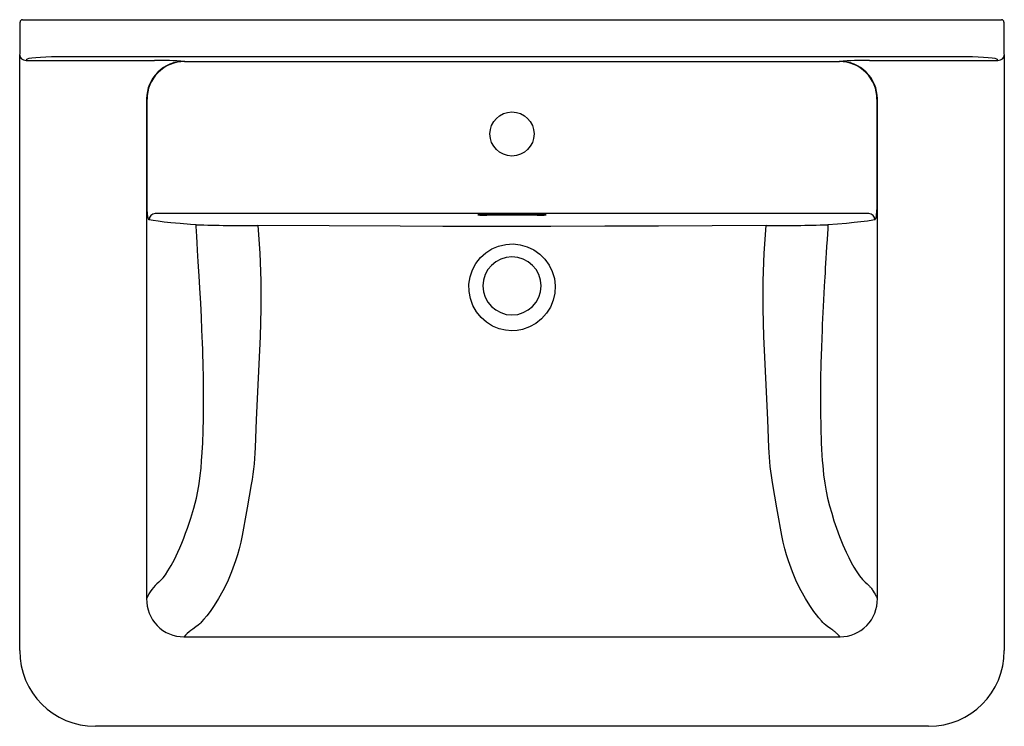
# Model space of a CAD drawing. Header units: metres. Extents: x 157.152 to 157.932, y 240.106 to 240.666.
import ezdxf

# ---------------------------------------------------------------- set-up
doc = ezdxf.new("R2010")
doc.units = ezdxf.units.M
doc.layers.add('sanindusa', color=3, linetype='Continuous')

msp = doc.modelspace()

# ---------------------------------------------------------------- linework, layer by layer
at = {"layer": 'sanindusa'}
for p, q in [((157.15182, 240.63939), (157.15182, 240.66408)), ((157.15382, 240.66608), (157.18181, 240.66608)), ((157.18181, 240.66608), (157.90146, 240.66608)), ((157.90146, 240.66608), (157.92945, 240.66608)), ((157.93145, 240.66408), (157.93145, 240.63939)), ((157.15155, 240.63804), (157.15182, 240.63939)), ((157.15155, 240.16599), (157.15155, 240.63804)), ((157.90146, 240.63656), (157.18181, 240.63656)), ((157.93145, 240.63939), (157.93172, 240.63804)), ((157.93172, 240.63804), (157.93172, 240.16599)), ((157.15682, 240.63441), (157.15671, 240.63386)), ((157.15671, 240.63386), (157.25843, 240.63386)), ((157.28208, 240.63306), (157.28228, 240.63292)), ((157.28228, 240.63292), (157.80099, 240.63292)), ((157.80099, 240.63292), (157.80119, 240.63306)), ((157.82484, 240.63386), (157.92656, 240.63386)), ((157.92656, 240.63386), (157.92645, 240.63441)), ((157.25215, 240.60328), (157.25215, 240.20722)), ((157.25245, 240.60309), (157.25215, 240.60328)), ((157.83112, 240.60328), (157.83082, 240.60309)), ((157.83112, 240.20722), (157.83112, 240.60328)), ((157.82425, 240.51247), (157.25902, 240.51247)), ((157.52163, 240.51167), (157.56163, 240.51167)), ((157.56163, 240.51118), (157.52163, 240.51118)), ((157.28175, 240.17692), (157.80152, 240.17692)), ((157.87173, 240.10599), (157.21154, 240.10599))]:
    msp.add_line(p, q, dxfattribs=at)
at = {"layer": 'sanindusa', "flags": 128}
for points in [[(157.25265, 240.51729), (157.25262, 240.52729), (157.25253, 240.56729), (157.25245, 240.60309)], [(157.83082, 240.60309), (157.8308, 240.59309), (157.83071, 240.5531), (157.83062, 240.51729)], [(157.25408, 240.50748), (157.25356, 240.50816), (157.25313, 240.50992), (157.25282, 240.51254), (157.25267, 240.5157), (157.25265, 240.51729)], [(157.51512, 240.5115), (157.51511, 240.5115), (157.51523, 240.51151), (157.51558, 240.51154), (157.51624, 240.51157), (157.51678, 240.51159)], [(157.83062, 240.51729), (157.83054, 240.51402), (157.83031, 240.51113), (157.82995, 240.50894), (157.82947, 240.5077), (157.82919, 240.50748)], [(157.2913, 240.50356), (157.28685, 240.50387), (157.27865, 240.5045), (157.27141, 240.50515), (157.26594, 240.50571), (157.26123, 240.50629), (157.25726, 240.50688), (157.25408, 240.50748)], [(157.29654, 240.33056), (157.29689, 240.34013), (157.29712, 240.34998), (157.29725, 240.36009), (157.29726, 240.37047), (157.29717, 240.38036), (157.29709, 240.38501), (157.29699, 240.38976), (157.29688, 240.39459), (157.29674, 240.39952), (157.29658, 240.40454), (157.2964, 240.40964), (157.2962, 240.41484), (157.29598, 240.42013), (157.29551, 240.43031), (157.29495, 240.44132), (157.2943, 240.45316), (157.29372, 240.46307), (157.29352, 240.46658), (157.29329, 240.47033), (157.29305, 240.47432), (157.2928, 240.47855), (157.29251, 240.48335), (157.29216, 240.48913), (157.29186, 240.49419), (157.2916, 240.49851), (157.29139, 240.50211), (157.2913, 240.50356)], [(157.79197, 240.50356), (157.79178, 240.50036), (157.79154, 240.49642), (157.79126, 240.49175), (157.79094, 240.48635), (157.79063, 240.48121), (157.79038, 240.47705), (157.79014, 240.47313), (157.7899, 240.4691), (157.78968, 240.46537), (157.78948, 240.46193), (157.7893, 240.45878), (157.78906, 240.45469), (157.78875, 240.44923), (157.78847, 240.44395), (157.78819, 240.43884), (157.78794, 240.4339), (157.78771, 240.42914), (157.78749, 240.42455), (157.78729, 240.42013), (157.78676, 240.40658), (157.78637, 240.39365), (157.78612, 240.38132), (157.786, 240.36865), (157.78606, 240.35552), (157.78631, 240.34282), (157.78673, 240.33056)], [(157.82919, 240.50748), (157.82748, 240.50714), (157.82328, 240.50646), (157.81804, 240.5058), (157.81267, 240.50522), (157.80655, 240.50466), (157.79963, 240.50411), (157.79197, 240.50356)], [(157.34034, 240.50295), (157.34185, 240.48098), (157.34253, 240.459), (157.34254, 240.43702), (157.34203, 240.41502), (157.34116, 240.39301), (157.3401, 240.37101), (157.33903, 240.34902), (157.3381, 240.32707)], [(157.74294, 240.50295), (157.70036, 240.50267), (157.65773, 240.50245), (157.61507, 240.5023), (157.5723, 240.50221), (157.52951, 240.50219), (157.48672, 240.50225), (157.45302, 240.50234), (157.39665, 240.5026), (157.34033, 240.50295)], [(157.74517, 240.32707), (157.74424, 240.34902), (157.74317, 240.37101), (157.74211, 240.39301), (157.74124, 240.41502), (157.74073, 240.43702), (157.74074, 240.459), (157.74142, 240.48098), (157.74293, 240.50295)], [(157.54163, 240.41958), (157.53655, 240.41997), (157.53158, 240.4211), (157.52629, 240.42325), (157.52143, 240.42624), (157.51711, 240.43003), (157.51347, 240.43448), (157.51061, 240.43953), (157.50862, 240.44498), (157.50757, 240.45072), (157.5075, 240.45656), (157.50841, 240.46232), (157.51028, 240.46784), (157.51305, 240.47293), (157.51663, 240.47748), (157.5209, 240.48134), (157.52576, 240.48443), (157.53107, 240.48666), (157.53667, 240.48797), (157.54243, 240.48831), (157.54817, 240.4877), (157.55373, 240.48612), (157.55894, 240.48364), (157.56366, 240.48031), (157.56774, 240.47625), (157.57108, 240.47156), (157.57359, 240.46638), (157.57519, 240.46085), (157.57585, 240.45512), (157.57554, 240.44934), (157.57427, 240.44368), (157.57206, 240.43829), (157.56898, 240.43334), (157.5651, 240.42898), (157.56054, 240.42533), (157.55546, 240.42253), (157.54998, 240.42062), (157.54584, 240.41984), (157.54163, 240.41958)], [(157.29157, 240.28684), (157.29275, 240.29232), (157.29378, 240.29829), (157.29465, 240.30475), (157.29527, 240.31071), (157.29573, 240.31646), (157.29615, 240.32308), (157.29654, 240.33056)], [(157.33811, 240.32707), (157.33791, 240.32251), (157.33763, 240.31827), (157.33724, 240.31405), (157.33678, 240.30988), (157.33625, 240.30574), (157.33565, 240.30164), (157.33501, 240.29759), (157.33339, 240.28829), (157.33173, 240.27924), (157.33019, 240.27036)], [(157.75308, 240.27036), (157.75154, 240.27924), (157.74988, 240.28829), (157.74826, 240.29759), (157.7477, 240.30113), (157.74717, 240.30471), (157.74668, 240.30832), (157.74625, 240.31196), (157.74587, 240.31563), (157.74556, 240.31932), (157.74533, 240.32304), (157.74516, 240.32707)], [(157.78673, 240.33056), (157.78698, 240.32557), (157.78724, 240.32096), (157.78752, 240.31671), (157.78782, 240.31283), (157.78813, 240.30933), (157.78855, 240.30529), (157.78943, 240.29862), (157.79049, 240.29247), (157.7917, 240.28684)], [(157.26173, 240.22034), (157.26339, 240.22178), (157.26516, 240.22372), (157.26702, 240.22617), (157.26899, 240.22913), (157.27151, 240.23339), (157.27412, 240.23834), (157.27682, 240.24398), (157.2784, 240.24751), (157.27996, 240.25118), (157.28151, 240.25501), (157.28303, 240.259), (157.28453, 240.26314), (157.28713, 240.2709), (157.28949, 240.2788), (157.29157, 240.28684)], [(157.7917, 240.28684), (157.79324, 240.2808), (157.79493, 240.27484), (157.79677, 240.26895), (157.79874, 240.26314), (157.80125, 240.25633), (157.80383, 240.24994), (157.80645, 240.24398), (157.80848, 240.23969), (157.81047, 240.23578), (157.8124, 240.23226), (157.81428, 240.22913), (157.81688, 240.2253), (157.8193, 240.22237), (157.82154, 240.22034)], [(157.33016, 240.27037), (157.32898, 240.263), (157.32788, 240.25729), (157.32669, 240.2519), (157.3254, 240.24676), (157.32402, 240.24186), (157.32256, 240.23718), (157.31943, 240.22846), (157.31609, 240.22056), (157.31262, 240.2135), (157.30914, 240.20726), (157.30572, 240.20181), (157.30244, 240.19711), (157.29986, 240.19369), (157.2975, 240.19079), (157.29566, 240.18868), (157.29501, 240.18796), (157.29441, 240.1873)], [(157.78886, 240.1873), (157.78786, 240.18839), (157.78674, 240.18965), (157.78479, 240.19197), (157.78287, 240.19438), (157.78083, 240.19711), (157.77755, 240.20181), (157.77413, 240.20726), (157.77065, 240.2135), (157.76718, 240.22056), (157.76384, 240.22846), (157.76071, 240.23718), (157.75925, 240.24186), (157.75787, 240.24676), (157.75658, 240.2519), (157.75539, 240.25729), (157.75429, 240.263), (157.75311, 240.27037)], [(157.82154, 240.22034), (157.82315, 240.21897), (157.82489, 240.21714), (157.8253, 240.21667), (157.8257, 240.21617), (157.82611, 240.21564), (157.82651, 240.2151), (157.82692, 240.21453), (157.82733, 240.21394), (157.8278, 240.21321), (157.82867, 240.21179), (157.82928, 240.21073), (157.82966, 240.21004), (157.82984, 240.2097), (157.82995, 240.20949), (157.83018, 240.20907), (157.83039, 240.20867), (157.83059, 240.20828), (157.83077, 240.20791), (157.83095, 240.20756), (157.83112, 240.20722)], [(157.2944, 240.1873), (157.29297, 240.18618), (157.29108, 240.18478), (157.28874, 240.18309), (157.28722, 240.18197), (157.28573, 240.18082), (157.28424, 240.17958), (157.28284, 240.17823), (157.28175, 240.17692)], [(157.80152, 240.17692), (157.8008, 240.17782), (157.79994, 240.17874), (157.79898, 240.17962), (157.79866, 240.1799), (157.79832, 240.18019), (157.79796, 240.18048), (157.79759, 240.18078), (157.79719, 240.1811), (157.79678, 240.18142), (157.79635, 240.18175), (157.79588, 240.1821), (157.79519, 240.1826), (157.79428, 240.18327), (157.79315, 240.18409), (157.79199, 240.18493), (157.79023, 240.18624), (157.78887, 240.1873)]]:
    msp.add_lwpolyline(points, dxfattribs=at)
at = {"layer": 'sanindusa'}
msp.add_circle((157.54163, 240.57549), 0.0175, dxfattribs=at)
at = {"layer": 'sanindusa', "extrusion": (0, 0, -1)}
msp.add_circle((-157.54163, 240.45508), 0.02302, dxfattribs=at)
at = {"layer": 'sanindusa', "extrusion": (0, 3.49148e-15, -1)}
msp.add_circle((-157.54163, 240.45508), 0.02302, dxfattribs=at)
at = {"layer": 'sanindusa'}
for centre, radius, start, end in [((157.15382, 240.66408), 0.002, 90.00444, 180), ((157.92945, 240.66408), 0.002, 0, 89.99556), ((157.28188, 240.60333), 0.02973, 89.61411, 180.09811), ((157.28225, 240.60312), 0.0298, 89.95271, 180.05499), ((157.25574, 240.2037), 0.43016, 86.48981, 89.64242), ((157.80101, 240.60311), 0.02981, 359.95329, 90.03901), ((157.82755, 240.2032), 0.43066, 90.35942, 93.50834), ((157.80139, 240.60333), 0.02973, 359.90841, 90.37936), ((157.25908, 240.50747), 0.005, 90.72862, 179.96236), ((157.82419, 240.50747), 0.005, 0.03764, 89.27138), ((157.33298, 241.86602), 1.3631, 268.24786, 270.30927), ((157.75037, 241.85952), 1.3566, 269.6858, 271.75708), ((157.28571, 240.19276), 0.03654, 130.99591, 156.67776), ((157.28165, 240.20644), 0.02952, 178.48478, 270.16501), ((157.80153, 240.20652), 0.0296, 270.00283, 1.34738)]:
    msp.add_arc(centre, radius, start, end, dxfattribs=at)
for centre, major_axis, ratio, start_param, end_param in [((157.15655, 240.63804), (0.00499, -0.00046), 0.833548, 3.251475, 4.804818), ((157.18181, 240.63437), (0.025, 0), 0.087489, 1.570796, 3.124139), ((157.90146, 240.63437), (0.025, 0), 0.087489, 0.017453, 1.570796), ((157.92672, 240.63804), (0.00499, 0.00046), 0.833548, 4.61996, 6.173303), ((157.15672, 240.63891), (0.00099, 0.00496), 0.988241, 3.321828, 3.33776), ((157.92655, 240.63891), (-0.00099, 0.00496), 0.988241, 2.945425, 2.961357), ((157.52163, 240.51142), (0.007, 0), 0.034909, 2.354827, 4.712389), ((157.52163, 240.51142), (0.007, 0), 0.034909, 1.570796, 2.354827), ((157.56163, 240.51142), (0.007, 0), 0.034909, 0.78042, 1.570796), ((157.56163, 240.51142), (0.007, 0), 0.034909, 4.712389, 7.063605), ((157.21156, 240.166), (0.04244, 0.04244), 0.999746, 2.356347, 3.926839), ((157.87171, 240.166), (0.04244, -0.04244), 0.999746, 5.497939, 7.068431)]:
    msp.add_ellipse(centre, major_axis=major_axis, ratio=ratio, start_param=start_param, end_param=end_param, dxfattribs=at)

doc.saveas('drawing.dxf')
